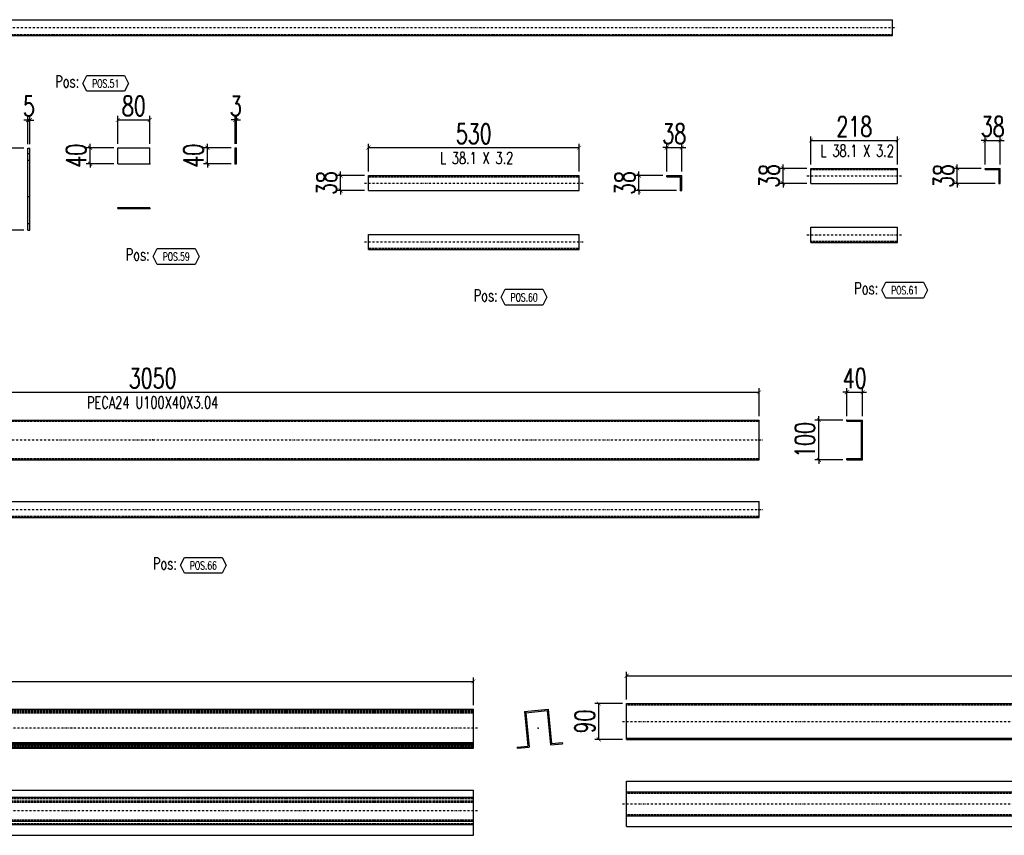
# Model space of a CAD drawing. Header units: feet. Extents: x -13577 to 173285, y -65833 to 34873.
# Tile 101 of 127: x 96879 to 99354, y -58143 to -56093. Entities that reach past the tile are written whole.
import ezdxf
from ezdxf.enums import TextEntityAlignment as Align

# ---------------------------------------------------------------- set-up
doc = ezdxf.new("R2010")
doc.units = ezdxf.units.FT
doc.header["$LTSCALE"] = 10
doc.header["$MEASUREMENT"] = 0
doc.linetypes.add('DASHDOT', pattern=[1, 0.5, -0.25, 0, -0.25])
doc.linetypes.add('HIDDEN', pattern=[0.375, 0.25, -0.125])
doc.layers.get('0').update_dxf_attribs({"linetype": 'CONTINUOUS'})
doc.layers.get('Defpoints').update_dxf_attribs({"linetype": 'CONTINUOUS'})
for name, color, linetype in [('A', 2, 'DASHDOT'), ('FORIR', 4, 'CONTINUOUS'), ('G', 3, 'CONTINUOUS'), ('POS_BOX', 6, 'CONTINUOUS'), ('POS_DES', 2, 'CONTINUOUS'), ('POS_MAT', 2, 'CONTINUOUS'), ('TR', 6, 'HIDDEN'), ('TXT1', 7, 'CONTINUOUS')]:
    doc.layers.add(name, color=color, linetype=linetype)
doc.styles.add('1', font='romans.shx', dxfattribs={"width": 0.7, "height": 50})
doc.styles.add('POS', font='ROMANS', dxfattribs={"width": 0.7})
doc.dimstyles.get("Standard").update_dxf_attribs({"dimtxt": 50, "dimasz": 1, "dimexe": 1, "dimexo": 1, "dimgap": 1, "dimtad": 1, "dimdec": 0, "dimdsep": 46, "dimtxsty": '1', "dimblk": 'ARCHTICK', "dimcen": 3, "dimclrd": 1, "dimclre": 1, "dimclrt": 3, "dimadec": 0, "dimazin": 0, "dimtfac": 1, "dimtdec": 0, "dimtix": 1, "dimtmove": 0, "dimatfit": 3, "dimfxl": 0, "dimtolj": 1, "dimarcsym": 0})

# ---------------------------------------------------------------- blocks, each defined once
blk = doc.blocks.new('_ArchTick')
at = {"color": 0, "linetype": 'ByBlock', "const_width": 0.15}
blk.add_lwpolyline([(-0.5, -0.5), (0.5, 0.5)], dxfattribs=at)
blk = doc.blocks.new('*D572')
at = {"layer": 'Defpoints', "color": 0}
for p in [(98019.5, -57756.1), (94719.5, -57826.1), (98019.5, -57826.1)]:
    blk.add_point(p, dxfattribs=at)
at = {"layer": 'TXT1', "color": 1, "lineweight": -2, "transparency": 16777216}
for p, q in [((94719.5, -57816.1), (94719.5, -57746.1)), ((98019.5, -57816.1), (98019.5, -57746.1)), ((94719.5, -57756.1), (98019.5, -57756.1))]:
    blk.add_line(p, q, dxfattribs=at)
at = {"layer": 'TXT1', "color": 1, "lineweight": -2, "transparency": 16777216, "xscale": 10, "yscale": 10, "zscale": 10, "rotation": 180}
blk.add_blockref('_ArchTick', (94719.5, -57756.1), dxfattribs=at)
at = {"layer": 'TXT1', "color": 1, "lineweight": -2, "transparency": 16777216, "xscale": 10, "yscale": 10, "zscale": 10}
blk.add_blockref('_ArchTick', (98019.5, -57756.1), dxfattribs=at)
at = {"layer": 'TXT1', "color": 3, "transparency": 16777216, "insert": (96369.5, -57721.1), "char_height": 50, "attachment_point": 5, "style": '1'}
blk.add_mtext('\\A1;3300', dxfattribs=at)
blk = doc.blocks.new('3D_INFOPOS')
blk.add_point((0, 0))
at = {"layer": 'FORIR', "flags": 1}
for tag, p in [('POS_PEZ', (7.6, -4.3)), ('MAT_PRO', (7.6, -11.9))]:
    blk.add_attdef(tag, p, '', height=5.26, dxfattribs=at)
blk = doc.blocks.new('3D_INFOM')
blk.add_point((0, 0))
at = {"layer": 'FORIR', "flags": 1}
for tag, p in [('MARK', (7.55, -4.31)), ('NUM_DIS', (7.55, -11.68)), ('NOT_PEZ', (45.73, -11.68)), ('QTA_PEZ', (7.55, -18.55)), ('TIP_PEZ', (45.73, -18.55)), ('TRA_PEZ', (7.55, -26.33)), ('COS_PEZ', (45.73, -26.33)), ('DES_PEZ', (7.55, -33.75))]:
    blk.add_attdef(tag, p, '', height=5, dxfattribs=at)
blk = doc.blocks.new('*D657')
at = {"layer": 'Defpoints', "color": 0}
for p in [(101704.5, -57742), (98404.5, -57812), (101704.5, -57812)]:
    blk.add_point(p, dxfattribs=at)
at = {"layer": 'TXT1', "color": 1, "lineweight": -2, "transparency": 16777216}
for p, q in [((98404.5, -57802), (98404.5, -57732)), ((98404.5, -57742), (101704.5, -57742)), ((101704.5, -57802), (101704.5, -57732))]:
    blk.add_line(p, q, dxfattribs=at)
at = {"layer": 'TXT1', "color": 1, "lineweight": -2, "transparency": 16777216, "xscale": 10, "yscale": 10, "zscale": 10, "rotation": 180}
blk.add_blockref('_ArchTick', (98404.5, -57742), dxfattribs=at)
at = {"layer": 'TXT1', "color": 1, "lineweight": -2, "transparency": 16777216, "xscale": 10, "yscale": 10, "zscale": 10}
blk.add_blockref('_ArchTick', (101704.5, -57742), dxfattribs=at)
at = {"layer": 'TXT1', "color": 3, "transparency": 16777216, "insert": (100054.5, -57707), "char_height": 50, "attachment_point": 5, "style": '1'}
blk.add_mtext('\\A1;3300', dxfattribs=at)
blk = doc.blocks.new('*D658')
at = {"layer": 'Defpoints', "color": 0}
for p in [(98334.5, -57812), (98404.5, -57812), (98404.5, -57902)]:
    blk.add_point(p, dxfattribs=at)
at = {"layer": 'TXT1', "color": 1, "lineweight": -2, "transparency": 16777216}
for p, q in [((98394.5, -57812), (98324.5, -57812)), ((98334.5, -57902), (98334.5, -57812)), ((98394.5, -57902), (98324.5, -57902))]:
    blk.add_line(p, q, dxfattribs=at)
at = {"layer": 'TXT1', "color": 1, "lineweight": -2, "transparency": 16777216, "xscale": 10, "yscale": 10, "zscale": 10}
for p, rotation in [((98334.5, -57812), 90), ((98334.5, -57902), 270)]:
    blk.add_blockref('_ArchTick', p, dxfattribs=dict(at, rotation=rotation))
at = {"layer": 'TXT1', "color": 3, "transparency": 16777216, "insert": (98299.5, -57857), "char_height": 50, "attachment_point": 5, "rotation": 90, "style": '1'}
blk.add_mtext('\\A1;90', dxfattribs=at)
blk = doc.blocks.new('POSITION_PRO')
at = {"layer": 'POS_BOX'}
blk.add_lwpolyline([(10.5, -2), (9.5, -4), (0, -4), (-1, -2), (0, 0), (9.5, 0)], close=True, dxfattribs=at)
at = {"insert": (-7.93, -0.05), "char_height": 3, "width": 11.9956, "attachment_point": 1, "style": 'POS'}
blk.add_mtext('Pos:', dxfattribs=at)
at = {"style": 'POS', "width": 0.7}
blk.add_attdef('POS_PEZ', text='', height=2, dxfattribs=at).set_placement((4.76, -3.05), align=Align.CENTER)
at = {"layer": 'POS_DES', "style": 'POS', "width": 0.7, "flags": 1}
for tag, p in [('SPE_PRO', (-7.8, -5.07)), ('LAR_PRO', (-7.79, -4.53)), ('LUN_PRO', (-7.82, -5.58))]:
    blk.add_attdef(tag, p, '', height=0.35, dxfattribs=at)
at = {"layer": 'POS_MAT', "style": 'POS', "width": 0.7, "flags": 1}
for tag, p in [('MAT_PRO', (-6.89, -4.03)), ('PUN_NET2', (-6.94, -7.74)), ('NOM_PRO', (-6.94, -6.11)), ('PUN_NET', (-6.94, -7.16)), ('PUN_LIS', (-6.94, -6.63)), ('MAR_CMP', (-6.89, -8.22)), ('NOT_PEZ', (-6.89, -9.21)), ('QTA_PEZ', (-6.89, -8.75))]:
    blk.add_attdef(tag, text='', height=0.35, dxfattribs=at).set_placement(p, align=Align.CENTER)
blk = doc.blocks.new('*D1295')
at = {"layer": 'Defpoints', "color": 0}
for p in [(96904.4, -56345.6), (96899.4, -56415.6), (96904.4, -56415.6)]:
    blk.add_point(p, dxfattribs=at)
at = {"layer": 'TXT1', "color": 1, "lineweight": -2, "transparency": 16777216}
for p, q in [((96899.4, -56405.6), (96899.4, -56335.6)), ((96904.4, -56405.6), (96904.4, -56335.6)), ((96899.4, -56345.6), (96889.4, -56345.6)), ((96899.4, -56345.6), (96904.4, -56345.6)), ((96904.4, -56345.6), (96914.4, -56345.6))]:
    blk.add_line(p, q, dxfattribs=at)
at = {"layer": 'TXT1', "color": 1, "lineweight": -2, "transparency": 16777216, "xscale": 10, "yscale": 10, "zscale": 10}
blk.add_blockref('_ArchTick', (96899.4, -56345.6), dxfattribs=at)
at = {"layer": 'TXT1', "color": 1, "lineweight": -2, "transparency": 16777216, "xscale": 10, "yscale": 10, "zscale": 10, "rotation": 180}
blk.add_blockref('_ArchTick', (96904.4, -56345.6), dxfattribs=at)
at = {"layer": 'TXT1', "color": 3, "transparency": 16777216, "insert": (96901.9, -56310.6), "char_height": 50, "attachment_point": 5, "style": '1'}
blk.add_mtext('\\A1;5', dxfattribs=at)
blk = doc.blocks.new('*D1296')
at = {"layer": 'Defpoints', "color": 0}
for p in [(96829.4, -56415.6), (96899.4, -56415.6), (96899.4, -56622.3)]:
    blk.add_point(p, dxfattribs=at)
at = {"layer": 'TXT1', "color": 1, "lineweight": -2, "transparency": 16777216}
for p, q in [((96889.4, -56415.6), (96819.4, -56415.6)), ((96829.4, -56622.3), (96829.4, -56415.6)), ((96889.4, -56622.3), (96819.4, -56622.3))]:
    blk.add_line(p, q, dxfattribs=at)
at = {"layer": 'TXT1', "color": 1, "lineweight": -2, "transparency": 16777216, "xscale": 10, "yscale": 10, "zscale": 10}
for p, rotation in [((96829.4, -56415.6), 90), ((96829.4, -56622.3), 270)]:
    blk.add_blockref('_ArchTick', p, dxfattribs=dict(at, rotation=rotation))
at = {"layer": 'TXT1', "color": 3, "transparency": 16777216, "insert": (96794.4, -56518.9), "char_height": 50, "attachment_point": 5, "rotation": 90, "style": '1'}
blk.add_mtext('\\A1;207', dxfattribs=at)
blk = doc.blocks.new('*D1297')
at = {"layer": 'Defpoints', "color": 0}
for p in [(97205.6, -56345), (97125.6, -56415), (97205.6, -56415)]:
    blk.add_point(p, dxfattribs=at)
at = {"layer": 'TXT1', "color": 1, "lineweight": -2, "transparency": 16777216}
for p, q in [((97125.6, -56405), (97125.6, -56335)), ((97205.6, -56405), (97205.6, -56335)), ((97125.6, -56345), (97205.6, -56345))]:
    blk.add_line(p, q, dxfattribs=at)
at = {"layer": 'TXT1', "color": 1, "lineweight": -2, "transparency": 16777216, "xscale": 10, "yscale": 10, "zscale": 10, "rotation": 180}
blk.add_blockref('_ArchTick', (97125.6, -56345), dxfattribs=at)
at = {"layer": 'TXT1', "color": 1, "lineweight": -2, "transparency": 16777216, "xscale": 10, "yscale": 10, "zscale": 10}
blk.add_blockref('_ArchTick', (97205.6, -56345), dxfattribs=at)
at = {"layer": 'TXT1', "color": 3, "transparency": 16777216, "insert": (97165.6, -56310), "char_height": 50, "attachment_point": 5, "style": '1'}
blk.add_mtext('\\A1;80', dxfattribs=at)
blk = doc.blocks.new('*D1298')
at = {"layer": 'Defpoints', "color": 0}
for p in [(97055.6, -56415), (97125.6, -56415), (97125.6, -56455)]:
    blk.add_point(p, dxfattribs=at)
at = {"layer": 'TXT1', "color": 1, "lineweight": -2, "transparency": 16777216}
for p, q in [((97115.6, -56415), (97045.6, -56415)), ((97055.6, -56415), (97055.6, -56405)), ((97055.6, -56455), (97055.6, -56415)), ((97115.6, -56455), (97045.6, -56455)), ((97055.6, -56455), (97055.6, -56465))]:
    blk.add_line(p, q, dxfattribs=at)
at = {"layer": 'TXT1', "color": 1, "lineweight": -2, "transparency": 16777216, "xscale": 10, "yscale": 10, "zscale": 10}
for p, rotation in [((97055.6, -56415), 270), ((97055.6, -56455), 90)]:
    blk.add_blockref('_ArchTick', p, dxfattribs=dict(at, rotation=rotation))
at = {"layer": 'TXT1', "color": 3, "transparency": 16777216, "insert": (97020.6, -56435), "char_height": 50, "attachment_point": 5, "rotation": 90, "style": '1'}
blk.add_mtext('\\A1;40', dxfattribs=at)
blk = doc.blocks.new('*D1299')
at = {"layer": 'Defpoints', "color": 0}
for p in [(97423.6, -56345), (97420.6, -56415), (97423.6, -56415)]:
    blk.add_point(p, dxfattribs=at)
at = {"layer": 'TXT1', "color": 1, "lineweight": -2, "transparency": 16777216}
for p, q in [((97420.6, -56405), (97420.6, -56335)), ((97423.6, -56405), (97423.6, -56335)), ((97420.6, -56345), (97410.6, -56345)), ((97420.6, -56345), (97423.6, -56345)), ((97423.6, -56345), (97433.6, -56345))]:
    blk.add_line(p, q, dxfattribs=at)
at = {"layer": 'TXT1', "color": 1, "lineweight": -2, "transparency": 16777216, "xscale": 10, "yscale": 10, "zscale": 10}
blk.add_blockref('_ArchTick', (97420.6, -56345), dxfattribs=at)
at = {"layer": 'TXT1', "color": 1, "lineweight": -2, "transparency": 16777216, "xscale": 10, "yscale": 10, "zscale": 10, "rotation": 180}
blk.add_blockref('_ArchTick', (97423.6, -56345), dxfattribs=at)
at = {"layer": 'TXT1', "color": 3, "transparency": 16777216, "insert": (97422.1, -56310), "char_height": 50, "attachment_point": 5, "style": '1'}
blk.add_mtext('\\A1;3', dxfattribs=at)
blk = doc.blocks.new('*D1300')
at = {"layer": 'Defpoints', "color": 0}
for p in [(97350.6, -56415), (97420.6, -56415), (97420.6, -56455)]:
    blk.add_point(p, dxfattribs=at)
at = {"layer": 'TXT1', "color": 1, "lineweight": -2, "transparency": 16777216}
for p, q in [((97410.6, -56415), (97340.6, -56415)), ((97350.6, -56415), (97350.6, -56405)), ((97350.6, -56455), (97350.6, -56415)), ((97410.6, -56455), (97340.6, -56455)), ((97350.6, -56455), (97350.6, -56465))]:
    blk.add_line(p, q, dxfattribs=at)
at = {"layer": 'TXT1', "color": 1, "lineweight": -2, "transparency": 16777216, "xscale": 10, "yscale": 10, "zscale": 10}
for p, rotation in [((97350.6, -56415), 270), ((97350.6, -56455), 90)]:
    blk.add_blockref('_ArchTick', p, dxfattribs=dict(at, rotation=rotation))
at = {"layer": 'TXT1', "color": 3, "transparency": 16777216, "insert": (97315.6, -56435), "char_height": 50, "attachment_point": 5, "rotation": 90, "style": '1'}
blk.add_mtext('\\A1;40', dxfattribs=at)
blk = doc.blocks.new('POSITION_LAM')
at = {"layer": 'POS_BOX'}
blk.add_lwpolyline([(10.5, -2), (9.5, -4), (0, -4), (-1, -2), (0, 0), (9.5, 0)], close=True, dxfattribs=at)
at = {"insert": (-7.93, -0.05), "char_height": 3, "width": 11.9956, "attachment_point": 1, "style": 'POS'}
blk.add_mtext('Pos:', dxfattribs=at)
at = {"style": 'POS', "width": 0.7}
blk.add_attdef('POS_PEZ', text='', height=2, dxfattribs=at).set_placement((4.76, -3.05), align=Align.CENTER)
at = {"layer": 'POS_DES', "style": 'POS', "width": 0.7, "flags": 1}
for tag, p in [('SPE_PRO', (-7.8, -5.07)), ('LAR_PRO', (-7.79, -4.53)), ('LUN_PRO', (-7.82, -5.58))]:
    blk.add_attdef(tag, p, '', height=0.35, dxfattribs=at)
at = {"layer": 'POS_MAT', "style": 'POS', "width": 0.7, "flags": 1}
for tag, p in [('MAT_PRO', (-6.89, -4.03)), ('PUN_NET2', (-6.94, -7.74)), ('NOM_PRO', (-6.94, -6.11)), ('PUN_NET', (-6.94, -7.16)), ('PUN_LIS', (-6.94, -6.63)), ('MAR_CMP', (-6.89, -8.22)), ('NOT_PEZ', (-6.89, -9.21)), ('QTA_PEZ', (-6.89, -8.75))]:
    blk.add_attdef(tag, text='', height=0.35, dxfattribs=at).set_placement(p, align=Align.CENTER)
blk = doc.blocks.new('*D1301')
at = {"layer": 'Defpoints', "color": 0}
for p in [(98285.4, -56414.7), (97755.4, -56484.7), (98285.4, -56484.7)]:
    blk.add_point(p, dxfattribs=at)
at = {"layer": 'TXT1', "color": 1, "lineweight": -2, "transparency": 16777216}
for p, q in [((97755.4, -56474.7), (97755.4, -56404.7)), ((97755.4, -56414.7), (98285.4, -56414.7)), ((98285.4, -56474.7), (98285.4, -56404.7))]:
    blk.add_line(p, q, dxfattribs=at)
at = {"layer": 'TXT1', "color": 1, "lineweight": -2, "transparency": 16777216, "xscale": 10, "yscale": 10, "zscale": 10, "rotation": 180}
blk.add_blockref('_ArchTick', (97755.4, -56414.7), dxfattribs=at)
at = {"layer": 'TXT1', "color": 1, "lineweight": -2, "transparency": 16777216, "xscale": 10, "yscale": 10, "zscale": 10}
blk.add_blockref('_ArchTick', (98285.4, -56414.7), dxfattribs=at)
at = {"layer": 'TXT1', "color": 3, "transparency": 16777216, "insert": (98020.4, -56379.7), "char_height": 50, "attachment_point": 5, "style": '1'}
blk.add_mtext('\\A1;530', dxfattribs=at)
blk = doc.blocks.new('*D1302')
at = {"layer": 'Defpoints', "color": 0}
for p in [(97685.4, -56484.7), (97755.4, -56484.7), (97755.4, -56522.7)]:
    blk.add_point(p, dxfattribs=at)
at = {"layer": 'TXT1', "color": 1, "lineweight": -2, "transparency": 16777216}
for p, q in [((97745.4, -56484.7), (97675.4, -56484.7)), ((97685.4, -56484.7), (97685.4, -56474.7)), ((97685.4, -56522.7), (97685.4, -56484.7)), ((97745.4, -56522.7), (97675.4, -56522.7)), ((97685.4, -56522.7), (97685.4, -56532.7))]:
    blk.add_line(p, q, dxfattribs=at)
at = {"layer": 'TXT1', "color": 1, "lineweight": -2, "transparency": 16777216, "xscale": 10, "yscale": 10, "zscale": 10}
for p, rotation in [((97685.4, -56484.7), 270), ((97685.4, -56522.7), 90)]:
    blk.add_blockref('_ArchTick', p, dxfattribs=dict(at, rotation=rotation))
at = {"layer": 'TXT1', "color": 3, "transparency": 16777216, "insert": (97650.4, -56503.7), "char_height": 50, "attachment_point": 5, "rotation": 90, "style": '1'}
blk.add_mtext('\\A1;38', dxfattribs=at)
blk = doc.blocks.new('*D1303')
at = {"layer": 'Defpoints', "color": 0}
for p in [(98543.4, -56414.7), (98505.4, -56484.7), (98543.4, -56484.7)]:
    blk.add_point(p, dxfattribs=at)
at = {"layer": 'TXT1', "color": 1, "lineweight": -2, "transparency": 16777216}
for p, q in [((98505.4, -56414.7), (98495.4, -56414.7)), ((98505.4, -56474.7), (98505.4, -56404.7)), ((98505.4, -56414.7), (98543.4, -56414.7)), ((98543.4, -56474.7), (98543.4, -56404.7)), ((98543.4, -56414.7), (98553.4, -56414.7))]:
    blk.add_line(p, q, dxfattribs=at)
at = {"layer": 'TXT1', "color": 1, "lineweight": -2, "transparency": 16777216, "xscale": 10, "yscale": 10, "zscale": 10}
blk.add_blockref('_ArchTick', (98505.4, -56414.7), dxfattribs=at)
at = {"layer": 'TXT1', "color": 1, "lineweight": -2, "transparency": 16777216, "xscale": 10, "yscale": 10, "zscale": 10, "rotation": 180}
blk.add_blockref('_ArchTick', (98543.4, -56414.7), dxfattribs=at)
at = {"layer": 'TXT1', "color": 3, "transparency": 16777216, "insert": (98524.4, -56379.7), "char_height": 50, "attachment_point": 5, "style": '1'}
blk.add_mtext('\\A1;38', dxfattribs=at)
blk = doc.blocks.new('*D1304')
at = {"layer": 'Defpoints', "color": 0}
for p in [(98435.4, -56484.7), (98505.4, -56484.7), (98540.2, -56522.7)]:
    blk.add_point(p, dxfattribs=at)
at = {"layer": 'TXT1', "color": 1, "lineweight": -2, "transparency": 16777216}
for p, q in [((98495.4, -56484.7), (98425.4, -56484.7)), ((98435.4, -56484.7), (98435.4, -56474.7)), ((98435.4, -56522.7), (98435.4, -56484.7)), ((98530.2, -56522.7), (98425.4, -56522.7)), ((98435.4, -56522.7), (98435.4, -56532.7))]:
    blk.add_line(p, q, dxfattribs=at)
at = {"layer": 'TXT1', "color": 1, "lineweight": -2, "transparency": 16777216, "xscale": 10, "yscale": 10, "zscale": 10}
for p, rotation in [((98435.4, -56484.7), 270), ((98435.4, -56522.7), 90)]:
    blk.add_blockref('_ArchTick', p, dxfattribs=dict(at, rotation=rotation))
at = {"layer": 'TXT1', "color": 3, "transparency": 16777216, "insert": (98400.4, -56503.7), "char_height": 50, "attachment_point": 5, "rotation": 90, "style": '1'}
blk.add_mtext('\\A1;38', dxfattribs=at)
blk = doc.blocks.new('*D1305')
at = {"layer": 'Defpoints', "color": 0}
for p in [(99086.1, -56396.7), (98868.1, -56466.7), (99086.1, -56466.7)]:
    blk.add_point(p, dxfattribs=at)
at = {"layer": 'TXT1', "color": 1, "lineweight": -2, "transparency": 16777216}
for p, q in [((98868.1, -56456.7), (98868.1, -56386.7)), ((99086.1, -56456.7), (99086.1, -56386.7)), ((98868.1, -56396.7), (99086.1, -56396.7))]:
    blk.add_line(p, q, dxfattribs=at)
at = {"layer": 'TXT1', "color": 1, "lineweight": -2, "transparency": 16777216, "xscale": 10, "yscale": 10, "zscale": 10, "rotation": 180}
blk.add_blockref('_ArchTick', (98868.1, -56396.7), dxfattribs=at)
at = {"layer": 'TXT1', "color": 1, "lineweight": -2, "transparency": 16777216, "xscale": 10, "yscale": 10, "zscale": 10}
blk.add_blockref('_ArchTick', (99086.1, -56396.7), dxfattribs=at)
at = {"layer": 'TXT1', "color": 3, "transparency": 16777216, "insert": (98977.1, -56361.7), "char_height": 50, "attachment_point": 5, "style": '1'}
blk.add_mtext('\\A1;218', dxfattribs=at)
blk = doc.blocks.new('*D1306')
at = {"layer": 'Defpoints', "color": 0}
for p in [(98798.1, -56466.7), (98868.1, -56466.7), (98868.1, -56504.7)]:
    blk.add_point(p, dxfattribs=at)
at = {"layer": 'TXT1', "color": 1, "lineweight": -2, "transparency": 16777216}
for p, q in [((98798.1, -56466.7), (98798.1, -56456.7)), ((98858.1, -56466.7), (98788.1, -56466.7)), ((98798.1, -56504.7), (98798.1, -56466.7)), ((98858.1, -56504.7), (98788.1, -56504.7)), ((98798.1, -56504.7), (98798.1, -56514.7))]:
    blk.add_line(p, q, dxfattribs=at)
at = {"layer": 'TXT1', "color": 1, "lineweight": -2, "transparency": 16777216, "xscale": 10, "yscale": 10, "zscale": 10}
for p, rotation in [((98798.1, -56466.7), 270), ((98798.1, -56504.7), 90)]:
    blk.add_blockref('_ArchTick', p, dxfattribs=dict(at, rotation=rotation))
at = {"layer": 'TXT1', "color": 3, "transparency": 16777216, "insert": (98763.1, -56485.7), "char_height": 50, "attachment_point": 5, "rotation": 90, "style": '1'}
blk.add_mtext('\\A1;38', dxfattribs=at)
blk = doc.blocks.new('*D1307')
at = {"layer": 'Defpoints', "color": 0}
for p in [(99344.1, -56396.7), (99306.1, -56466.7), (99344.1, -56466.7)]:
    blk.add_point(p, dxfattribs=at)
at = {"layer": 'TXT1', "color": 1, "lineweight": -2, "transparency": 16777216}
for p, q in [((99306.1, -56456.7), (99306.1, -56386.7)), ((99344.1, -56456.7), (99344.1, -56386.7)), ((99306.1, -56396.7), (99296.1, -56396.7)), ((99306.1, -56396.7), (99344.1, -56396.7)), ((99344.1, -56396.7), (99354.1, -56396.7))]:
    blk.add_line(p, q, dxfattribs=at)
at = {"layer": 'TXT1', "color": 1, "lineweight": -2, "transparency": 16777216, "xscale": 10, "yscale": 10, "zscale": 10}
blk.add_blockref('_ArchTick', (99306.1, -56396.7), dxfattribs=at)
at = {"layer": 'TXT1', "color": 1, "lineweight": -2, "transparency": 16777216, "xscale": 10, "yscale": 10, "zscale": 10, "rotation": 180}
blk.add_blockref('_ArchTick', (99344.1, -56396.7), dxfattribs=at)
at = {"layer": 'TXT1', "color": 3, "transparency": 16777216, "insert": (99325.1, -56361.7), "char_height": 50, "attachment_point": 5, "style": '1'}
blk.add_mtext('\\A1;38', dxfattribs=at)
blk = doc.blocks.new('*D1308')
at = {"layer": 'Defpoints', "color": 0}
for p in [(99236.1, -56466.7), (99306.1, -56466.7), (99340.9, -56504.7)]:
    blk.add_point(p, dxfattribs=at)
at = {"layer": 'TXT1', "color": 1, "lineweight": -2, "transparency": 16777216}
for p, q in [((99236.1, -56466.7), (99236.1, -56456.7)), ((99296.1, -56466.7), (99226.1, -56466.7)), ((99236.1, -56504.7), (99236.1, -56466.7)), ((99330.9, -56504.7), (99226.1, -56504.7)), ((99236.1, -56504.7), (99236.1, -56514.7))]:
    blk.add_line(p, q, dxfattribs=at)
at = {"layer": 'TXT1', "color": 1, "lineweight": -2, "transparency": 16777216, "xscale": 10, "yscale": 10, "zscale": 10}
for p, rotation in [((99236.1, -56466.7), 270), ((99236.1, -56504.7), 90)]:
    blk.add_blockref('_ArchTick', p, dxfattribs=dict(at, rotation=rotation))
at = {"layer": 'TXT1', "color": 3, "transparency": 16777216, "insert": (99201.1, -56485.7), "char_height": 50, "attachment_point": 5, "rotation": 90, "style": '1'}
blk.add_mtext('\\A1;38', dxfattribs=at)
blk = doc.blocks.new('*D1325')
at = {"layer": 'Defpoints', "color": 0}
for p in [(98738.1, -57029.4), (95688, -57099.4), (98738.1, -57099.4)]:
    blk.add_point(p, dxfattribs=at)
at = {"layer": 'TXT1', "color": 1, "lineweight": -2, "transparency": 16777216}
for p, q in [((95688, -57089.4), (95688, -57019.4)), ((95688, -57029.4), (98738.1, -57029.4)), ((98738.1, -57089.4), (98738.1, -57019.4))]:
    blk.add_line(p, q, dxfattribs=at)
at = {"layer": 'TXT1', "color": 1, "lineweight": -2, "transparency": 16777216, "xscale": 10, "yscale": 10, "zscale": 10, "rotation": 180}
blk.add_blockref('_ArchTick', (95688, -57029.4), dxfattribs=at)
at = {"layer": 'TXT1', "color": 1, "lineweight": -2, "transparency": 16777216, "xscale": 10, "yscale": 10, "zscale": 10}
blk.add_blockref('_ArchTick', (98738.1, -57029.4), dxfattribs=at)
at = {"layer": 'TXT1', "color": 3, "transparency": 16777216, "insert": (97213, -56994.4), "char_height": 50, "attachment_point": 5, "style": '1'}
blk.add_mtext('\\A1;3050', dxfattribs=at)
blk = doc.blocks.new('*D1327')
at = {"layer": 'Defpoints', "color": 0}
for p in [(98998.1, -57029.4), (98958.1, -57099.4), (98998.1, -57099.4)]:
    blk.add_point(p, dxfattribs=at)
at = {"layer": 'TXT1', "color": 1, "lineweight": -2, "transparency": 16777216}
for p, q in [((98958.1, -57029.4), (98948.1, -57029.4)), ((98958.1, -57089.4), (98958.1, -57019.4)), ((98958.1, -57029.4), (98998.1, -57029.4)), ((98998.1, -57089.4), (98998.1, -57019.4)), ((98998.1, -57029.4), (99008.1, -57029.4))]:
    blk.add_line(p, q, dxfattribs=at)
at = {"layer": 'TXT1', "color": 1, "lineweight": -2, "transparency": 16777216, "xscale": 10, "yscale": 10, "zscale": 10}
blk.add_blockref('_ArchTick', (98958.1, -57029.4), dxfattribs=at)
at = {"layer": 'TXT1', "color": 1, "lineweight": -2, "transparency": 16777216, "xscale": 10, "yscale": 10, "zscale": 10, "rotation": 180}
blk.add_blockref('_ArchTick', (98998.1, -57029.4), dxfattribs=at)
at = {"layer": 'TXT1', "color": 3, "transparency": 16777216, "insert": (98978.1, -56994.4), "char_height": 50, "attachment_point": 5, "style": '1'}
blk.add_mtext('\\A1;40', dxfattribs=at)
blk = doc.blocks.new('*D1328')
at = {"layer": 'Defpoints', "color": 0}
for p in [(98888.1, -57099.4), (98958.1, -57099.4), (98958.1, -57199.4)]:
    blk.add_point(p, dxfattribs=at)
at = {"layer": 'TXT1', "color": 1, "lineweight": -2, "transparency": 16777216}
for p, q in [((98948.1, -57099.4), (98878.1, -57099.4)), ((98888.1, -57099.4), (98888.1, -57089.4)), ((98888.1, -57199.4), (98888.1, -57099.4)), ((98948.1, -57199.4), (98878.1, -57199.4)), ((98888.1, -57199.4), (98888.1, -57209.4))]:
    blk.add_line(p, q, dxfattribs=at)
at = {"layer": 'TXT1', "color": 1, "lineweight": -2, "transparency": 16777216, "xscale": 10, "yscale": 10, "zscale": 10}
for p, rotation in [((98888.1, -57099.4), 270), ((98888.1, -57199.4), 90)]:
    blk.add_blockref('_ArchTick', p, dxfattribs=dict(at, rotation=rotation))
at = {"layer": 'TXT1', "color": 3, "transparency": 16777216, "insert": (98853.1, -57149.4), "char_height": 50, "attachment_point": 5, "rotation": 90, "style": '1'}
blk.add_mtext('\\A1;100', dxfattribs=at)

msp = doc.modelspace()

# ---------------------------------------------------------------- linework, layer by layer
at = {"layer": 'A'}
for p, q in [((94851.2, -56113.1), (99083.5, -56113.1)), ((98858.1, -56485.7), (99096.1, -56485.7)), ((97745.4, -56503.7), (98295.4, -56503.7)), ((98858.1, -56633.7), (99096.1, -56633.7)), ((97745.4, -56651.7), (98295.4, -56651.7)), ((95678, -57149.4), (98748.1, -57149.4)), ((95678, -57324.4), (98748.1, -57324.4)), ((98029.5, -57873.9), (94709.5, -57873.9)), ((98394.5, -57857), (101714.5, -57857)), ((98394.5, -58064), (101714.5, -58064)), ((98029.5, -58081.8), (94709.5, -58081.8))]:
    msp.add_line(p, q, dxfattribs=at)
for p in [(96899.4, -56446.1), (97205.6, -56455), (97420.6, -56455), (97755.4, -56487.9), (98868.1, -56469.9), (99340.9, -56504.7), (98540.2, -56522.7), (97205.6, -56568), (98868.1, -56649.5), (97755.4, -56667.5), (98958.1, -57099.4), (98404.5, -57815), (98151, -57834.8), (98404.5, -58090.9)]:
    msp.add_point(p, dxfattribs=at)
at = {"layer": 'G'}
for p, q in [((94861.2, -56093.1), (99073.5, -56093.1)), ((99073.5, -56133.1), (99073.5, -56093.1)), ((94861.2, -56133.1), (99073.5, -56133.1)), ((96899.4, -56622.3), (96899.4, -56415.6)), ((96899.4, -56415.6), (96904.4, -56415.6)), ((96904.4, -56622.3), (96904.4, -56415.6)), ((97125.6, -56455), (97125.6, -56415)), ((97125.6, -56415), (97205.6, -56415)), ((97205.6, -56455), (97205.6, -56415)), ((97420.6, -56455), (97420.6, -56415)), ((97420.6, -56415), (97423.6, -56415)), ((97423.6, -56455), (97423.6, -56415)), ((96899.4, -56429.7), (96904.4, -56429.7)), ((97125.6, -56455), (97205.6, -56455)), ((97420.6, -56455), (97423.6, -56455)), ((97755.4, -56484.7), (98285.4, -56484.7)), ((97755.4, -56522.7), (97755.4, -56484.7)), ((98285.4, -56522.7), (98285.4, -56484.7)), ((98505.4, -56487.9), (98505.4, -56484.7)), ((98505.4, -56484.7), (98543.4, -56484.7)), ((98505.4, -56487.9), (98540.2, -56487.9)), ((98540.2, -56522.7), (98540.2, -56487.9)), ((98543.4, -56522.7), (98543.4, -56484.7)), ((98868.1, -56466.7), (99086.1, -56466.7)), ((98868.1, -56504.7), (98868.1, -56466.7)), ((99086.1, -56504.7), (99086.1, -56466.7)), ((99306.1, -56469.9), (99306.1, -56466.7)), ((99306.1, -56466.7), (99344.1, -56466.7)), ((99306.1, -56469.9), (99340.9, -56469.9)), ((99340.9, -56504.7), (99340.9, -56469.9)), ((99344.1, -56504.7), (99344.1, -56466.7)), ((98868.1, -56504.7), (99086.1, -56504.7)), ((99340.9, -56504.7), (99344.1, -56504.7)), ((96899.4, -56537.6), (96904.4, -56537.6)), ((97755.4, -56522.7), (98285.4, -56522.7)), ((98540.2, -56522.7), (98543.4, -56522.7)), ((97125.6, -56565), (97205.6, -56565)), ((97125.6, -56568), (97125.6, -56565)), ((97205.6, -56568), (97205.6, -56565)), ((97125.6, -56568), (97205.6, -56568)), ((98868.1, -56614.7), (99086.1, -56614.7)), ((98868.1, -56652.7), (98868.1, -56614.7)), ((99086.1, -56652.7), (99086.1, -56614.7)), ((96899.4, -56622.3), (96904.4, -56622.3)), ((97755.4, -56632.7), (98285.4, -56632.7)), ((97755.4, -56670.7), (97755.4, -56632.7)), ((98285.4, -56670.7), (98285.4, -56632.7)), ((98868.1, -56652.7), (99086.1, -56652.7)), ((97755.4, -56670.7), (98285.4, -56670.7)), ((95688, -57099.4), (98738.1, -57099.4)), ((98738.1, -57199.4), (98738.1, -57099.4)), ((98958.1, -57099.4), (98998.1, -57099.4)), ((98958.1, -57102.4), (98958.1, -57099.4)), ((98958.1, -57102.4), (98995, -57102.4)), ((98995, -57196.3), (98995, -57102.4)), ((98998.1, -57199.4), (98998.1, -57099.4)), ((95688, -57199.4), (98738.1, -57199.4)), ((98958.1, -57199.4), (98958.1, -57196.3)), ((98958.1, -57196.3), (98995, -57196.3)), ((98958.1, -57199.4), (98998.1, -57199.4)), ((95688, -57304.4), (98738.1, -57304.4)), ((98738.1, -57344.4), (98738.1, -57304.4)), ((95688, -57344.4), (98738.1, -57344.4)), ((94719.5, -57826.1), (98019.5, -57826.1)), ((98019.5, -57924.3), (98019.5, -57826.1)), ((98147.6, -57832.1), (98207.4, -57826.1)), ((98207.4, -57826.1), (98216, -57912.6)), ((98404.5, -57902), (98404.5, -57812)), ((98404.5, -57812), (101704.5, -57812)), ((98147.6, -57832.1), (98156.3, -57918.6)), ((98151, -57834.8), (98204.6, -57829.4)), ((98151, -57834.8), (98159.6, -57921.3)), ((98204.6, -57829.4), (98213.3, -57916)), ((98404.5, -57899), (101704.5, -57899)), ((98404.5, -57902), (101704.5, -57902)), ((94719.5, -57910), (98019.5, -57910)), ((94719.5, -57913), (98019.5, -57913)), ((94719.5, -57916), (98019.5, -57916)), ((94719.5, -57921.3), (98019.5, -57921.3)), ((94719.5, -57924.3), (98019.5, -57924.3)), ((98129.5, -57921.3), (98156.3, -57918.6)), ((98129.5, -57921.3), (98129.8, -57924.3)), ((98129.8, -57924.3), (98159.6, -57921.3)), ((98213.3, -57916), (98243.1, -57913)), ((98216, -57912.6), (98242.8, -57910)), ((98242.8, -57910), (98243.1, -57913)), ((98404.5, -58007), (101704.5, -58007)), ((98404.5, -58120.9), (98404.5, -58007)), ((94719.5, -58029.3), (98019.5, -58029.3)), ((94719.5, -58047.5), (98019.5, -58047.5)), ((98019.5, -58143), (98019.5, -58029.3)), ((98404.5, -58034), (101704.5, -58034)), ((98404.5, -58094), (101704.5, -58094)), ((94719.5, -58107.2), (98019.5, -58107.2)), ((94719.5, -58115.9), (98019.5, -58115.9)), ((98404.5, -58120.9), (101704.5, -58120.9)), ((94719.5, -58142.7), (98019.5, -58142.7)), ((94719.5, -58143), (98019.5, -58143))]:
    msp.add_line(p, q, dxfattribs=at)
for p in [(96899.4, -56446.1), (97205.6, -56455), (97420.6, -56455), (97755.4, -56487.9), (98868.1, -56469.9), (99340.9, -56504.7), (98540.2, -56522.7), (97205.6, -56568), (98868.1, -56649.5), (97755.4, -56667.5), (98958.1, -57099.4), (98404.5, -57815), (98151, -57834.8), (98404.5, -58090.9)]:
    msp.add_point(p, dxfattribs=at)
at = {"layer": 'TR'}
for p, q in [((94861.2, -56130.1), (99073.5, -56130.1)), ((96899.4, -56446.1), (96904.4, -56446.1)), ((97755.4, -56487.9), (98285.4, -56487.9)), ((98868.1, -56469.9), (99086.1, -56469.9)), ((96899.4, -56605.7), (96904.4, -56605.7)), ((98868.1, -56649.5), (99086.1, -56649.5)), ((97755.4, -56667.5), (98285.4, -56667.5)), ((95688, -57102.4), (98738.1, -57102.4)), ((95688, -57196.3), (98738.1, -57196.3)), ((95688, -57341.3), (98738.1, -57341.3)), ((98404.5, -57815), (101704.5, -57815)), ((94719.5, -57829.4), (98019.5, -57829.4)), ((94719.5, -57832.1), (98019.5, -57832.1)), ((94719.5, -57834.8), (98019.5, -57834.8)), ((94719.5, -57912.6), (98019.5, -57912.6)), ((94719.5, -57918.6), (98019.5, -57918.6)), ((94719.5, -57921.3), (98019.5, -57921.3)), ((94719.5, -58029.6), (98019.5, -58029.6)), ((98404.5, -58037), (101704.5, -58037)), ((94719.5, -58050.8), (98019.5, -58050.8)), ((94719.5, -58056.1), (98019.5, -58056.1)), ((94719.5, -58059.5), (98019.5, -58059.5)), ((98404.5, -58090.9), (101704.5, -58090.9)), ((94719.5, -58104.5), (98019.5, -58104.5)), ((94719.5, -58113.1), (98019.5, -58113.1))]:
    msp.add_line(p, q, dxfattribs=at)
for p in [(96899.4, -56446.1), (97205.6, -56455), (97420.6, -56455), (97755.4, -56487.9), (98868.1, -56469.9), (99340.9, -56504.7), (98540.2, -56522.7), (97205.6, -56568), (98868.1, -56649.5), (97755.4, -56667.5), (98958.1, -57099.4), (98404.5, -57815), (98151, -57834.8), (98404.5, -58090.9)]:
    msp.add_point(p, dxfattribs=at)

# ---------------------------------------------------------------- block references
at = {"xscale": 10, "yscale": 10, "zscale": 10}
for name, p, values in [('POSITION_PRO', (97047.4, -56233.1), {'POS_PEZ': 'POS.51'}), ('POSITION_LAM', (97224.6, -56668), {'POS_PEZ': 'POS.59'}), ('POSITION_PRO', (99056.1, -56752.7), {'POS_PEZ': 'POS.61'}), ('POSITION_PRO', (98099.4, -56770.7), {'POS_PEZ': 'POS.60'}), ('POSITION_PRO', (97293, -57444.4), {'POS_PEZ': 'POS.66'})]:
    msp.add_blockref(name, p, dxfattribs=at).add_auto_attribs(values)
for p in [(97213, -57149.4), (98996.5, -57149.4), (97213, -57342.8), (98182, -57873.9)]:
    msp.add_blockref('3D_INFOM', p, dxfattribs=at)
msp.add_blockref('3D_INFOPOS', (98182, -57873.9))

# ---------------------------------------------------------------- texts
at = {"layer": 'TXT1', "color": 7, "style": '1', "width": 0.7}
for s, p in [(' L 38.1 X 3.2', (98977.1, -56446.7)), (' L 38.1 X 3.2', (98020.4, -56464.7)), ('PECA24 U100X40X3.04', (97213, -57079.4))]:
    msp.add_text(s, height=30, dxfattribs=at).set_placement(p, align=Align.BOTTOM_CENTER)

# ---------------------------------------------------------------- dimensions: what is measured, and where the dimension line sits
at = {"layer": 'TXT1'}
for base, p1, p2, picture, middle in [((96904.4, -56345.6), (96899.4, -56415.6), (96904.4, -56415.6), '*D1295', (96901.9, -56310.6)), ((97205.6, -56345), (97125.6, -56415), (97205.6, -56415), '*D1297', (97165.6, -56310)), ((97423.6, -56345), (97420.6, -56415), (97423.6, -56415), '*D1299', (97422.1, -56310)), ((99086.1, -56396.7), (98868.1, -56466.7), (99086.1, -56466.7), '*D1305', (98977.1, -56361.7)), ((99344.1, -56396.7), (99306.1, -56466.7), (99344.1, -56466.7), '*D1307', (99325.1, -56361.7)), ((98285.4, -56414.7), (97755.4, -56484.7), (98285.4, -56484.7), '*D1301', (98020.4, -56379.7)), ((98543.4, -56414.7), (98505.4, -56484.7), (98543.4, -56484.7), '*D1303', (98524.4, -56379.7)), ((98738.1, -57029.4), (95688, -57099.4), (98738.1, -57099.4), '*D1325', (97213, -56994.4)), ((98998.1, -57029.4), (98958.1, -57099.4), (98998.1, -57099.4), '*D1327', (98978.1, -56994.4)), ((101704.5, -57742), (98404.5, -57812), (101704.5, -57812), '*D657', (100054.5, -57707)), ((98019.5, -57756.1), (94719.5, -57826.1), (98019.5, -57826.1), '*D572', (96369.5, -57721.1))]:
    dim = msp.add_linear_dim(base=base, p1=p1, p2=p2, dimstyle='Standard', override={"dimscale": 10}, dxfattribs=at)
    dim.commit()
    dim.dimension.update_dxf_attribs({"geometry": picture, "text_midpoint": middle})
for base, p1, p2, picture, middle in [((96829.4, -56415.6), (96899.4, -56622.3), (96899.4, -56415.6), '*D1296', (96794.4, -56518.9)), ((97055.6, -56415), (97125.6, -56455), (97125.6, -56415), '*D1298', (97020.6, -56435)), ((97350.6, -56415), (97420.6, -56455), (97420.6, -56415), '*D1300', (97315.6, -56435)), ((97685.4, -56484.7), (97755.4, -56522.7), (97755.4, -56484.7), '*D1302', (97650.4, -56503.7)), ((98435.4, -56484.7), (98540.2, -56522.7), (98505.4, -56484.7), '*D1304', (98400.4, -56503.7)), ((98798.1, -56466.7), (98868.1, -56504.7), (98868.1, -56466.7), '*D1306', (98763.1, -56485.7)), ((99236.1, -56466.7), (99340.9, -56504.7), (99306.1, -56466.7), '*D1308', (99201.1, -56485.7)), ((98888.1, -57099.4), (98958.1, -57199.4), (98958.1, -57099.4), '*D1328', (98853.1, -57149.4)), ((98334.5, -57812), (98404.5, -57902), (98404.5, -57812), '*D658', (98299.5, -57857))]:
    dim = msp.add_linear_dim(base=base, p1=p1, p2=p2, angle=90, dimstyle='Standard', override={"dimscale": 10}, dxfattribs=at)
    dim.commit()
    dim.dimension.update_dxf_attribs({"geometry": picture, "text_midpoint": middle})

doc.saveas('drawing.dxf')
